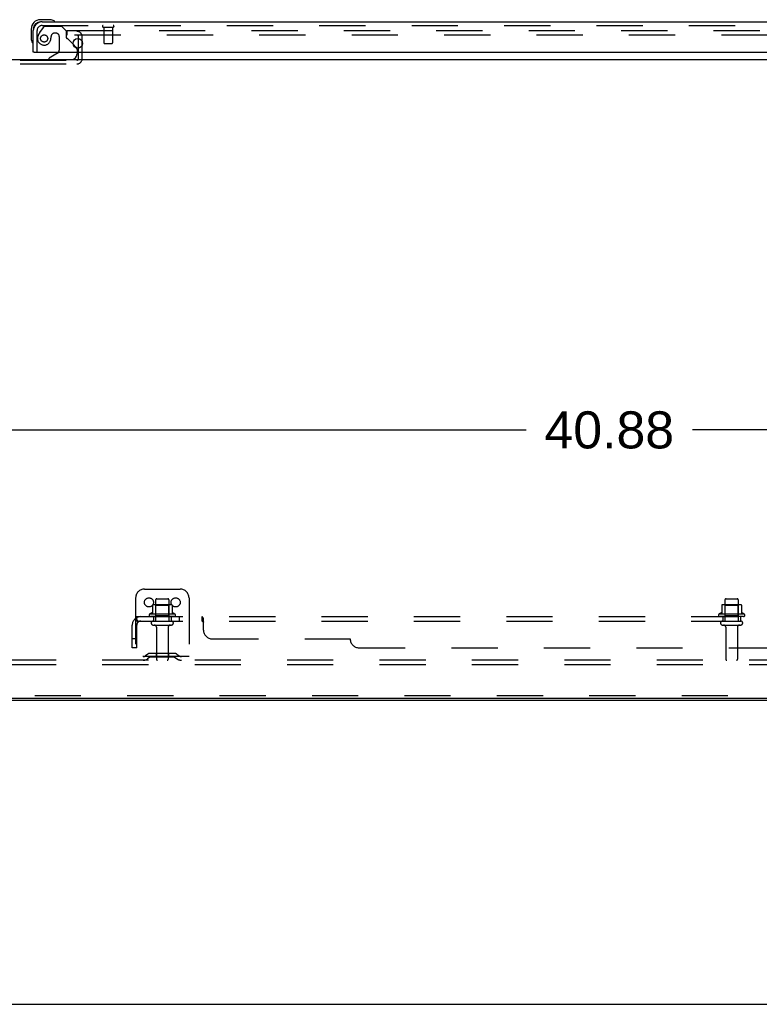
# Model space of a CAD drawing. Header units: inches. Extents: x 0 to 236, y 0 to 153.
# Tile 14 of 37: x 157 to 178, y 0 to 28. Entities that reach past the tile are written whole.
import ezdxf

# ---------------------------------------------------------------- set-up
doc = ezdxf.new("R2010")
doc.units = ezdxf.units.IN
doc.header["$LTSCALE"] = 12.986111
doc.header["$MEASUREMENT"] = 0
doc.linetypes.add('HIDDEN', pattern=[0.2, 0.1, -0.1])
doc.layers.get('0').update_dxf_attribs({"linetype": 'CONTINUOUS'})
for name, color, linetype in [('DEFAULT_2', 8, 'HIDDEN'), ('DIMENSIONS', 7, 'CONTINUOUS'), ('MAIN_DOOR_ASSEMBLY', 7, 'CONTINUOUS'), ('SUBPANELS', 7, 'CONTINUOUS')]:
    doc.layers.add(name, color=color, linetype=linetype)
doc.styles.get("Standard").update_dxf_attribs({"font": 'arial.ttf'})
doc.dimstyles.new('DIMSTYLE_1', dxfattribs={"dimtxt": 1.041667, "dimasz": 1.388889, "dimexe": 0.09, "dimexo": 0.07, "dimgap": 0.0375, "dimtad": 0, "dimtih": 1, "dimtoh": 1, "dimzin": 4, "dimdsep": 46, "dimtxsty": 'Standard', "dimblk": '_FILLED', "dimblk1": '_FILLED', "dimblk2": '_FILLED', "dimcen": 0.09, "dimadec": 3, "dimazin": 1, "dimtfac": 1, "dimtdec": 3, "dimtofl": 0, "dimtmove": 0, "dimatfit": 3, "dimldrblk": '_FILLED', "dimfxl": 0, "dimtolj": 1, "dimtzin": 4, "dimarcsym": 0})

# ---------------------------------------------------------------- blocks, each defined once
blk = doc.blocks.new('_FILLED')
at = {"color": 0, "linetype": 'ByBlock'}
blk.add_solid([(0, 0), (-1, 0.2), (-1, -0.2)], dxfattribs=at)
blk = doc.blocks.new('*D21')
at = {"layer": 'DIMENSIONS', "color": 2, "linetype": 'Continuous'}
for p, q in [((153.216, 13.512), (153.216, 17.385)), ((194.091, 13.512), (194.091, 17.385)), ((153.216, 16.135), (171.312, 16.135)), ((194.091, 16.135), (175.994, 16.135))]:
    blk.add_line(p, q, dxfattribs=at)
at = {"layer": 'DIMENSIONS', "color": 2, "linetype": 'Continuous', "xscale": 1.3888888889, "yscale": 1.3888888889, "zscale": 1.3888888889, "rotation": 180}
blk.add_blockref('_FILLED', (153.216, 16.135), dxfattribs=at)
at = {"layer": 'DIMENSIONS', "color": 2, "linetype": 'Continuous', "xscale": 1.3888888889, "yscale": 1.3888888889, "zscale": 1.3888888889}
blk.add_blockref('_FILLED', (194.091, 16.135), dxfattribs=at)
at = {"layer": 'DIMENSIONS', "color": 2, "linetype": 'Continuous', "insert": (173.653, 16.656), "char_height": 1.0417, "width": 3.64002, "attachment_point": 2, "line_spacing_factor": 0.9}
blk.add_mtext('40.88', dxfattribs=at)

msp = doc.modelspace()

# ---------------------------------------------------------------- linework, layer by layer
at = {"color": 7, "linetype": 'Continuous'}
for p, q in [((79.153, 26.539), (197.028, 26.539)), ((79.216, 8.602), (196.903, 8.602)), ((138.341, 8.539), (184.841, 8.539)), ((0, 0), (236.111, 0))]:
    msp.add_line(p, q, dxfattribs=at)
at = {"layer": 'DEFAULT_2', "color": 8, "linetype": 'HIDDEN'}
for p, q in [((158.403, 27.352), (193.685, 27.352)), ((158.403, 27.352), (158.403, 27.227)), ((193.685, 27.227), (158.403, 27.227)), ((158.737, 26.568), (158.737, 27.177)), ((158.841, 26.568), (158.841, 27.177)), ((154.495, 26.518), (158.687, 26.518)), ((154.495, 26.414), (158.687, 26.414)), ((160.591, 11.664), (161.591, 11.664)), ((160.341, 11.414), (160.341, 9.664)), ((160.903, 11.359), (160.903, 10.764)), ((160.933, 11.389), (161.248, 11.389)), ((161.278, 11.359), (161.278, 10.764)), ((161.841, 11.414), (161.841, 9.664)), ((176.903, 11.359), (176.903, 10.764)), ((176.933, 11.389), (177.248, 11.389)), ((177.278, 11.359), (177.278, 10.764)), ((160.813, 11.215), (160.813, 10.987)), ((161.346, 11.225), (160.835, 11.225)), ((160.907, 11.205), (160.887, 11.225)), ((161.274, 11.205), (160.907, 11.205)), ((160.907, 10.909), (160.907, 11.205)), ((161.274, 11.205), (161.294, 11.225)), ((161.274, 10.909), (161.274, 11.205)), ((161.368, 11.215), (161.368, 10.987)), ((176.813, 11.215), (176.813, 10.987)), ((177.346, 11.225), (176.835, 11.225)), ((176.907, 11.205), (176.887, 11.225)), ((177.274, 11.205), (176.907, 11.205)), ((176.907, 10.909), (176.907, 11.205)), ((177.274, 11.205), (177.294, 11.225)), ((177.274, 10.909), (177.274, 11.205)), ((177.368, 11.215), (177.368, 10.987)), ((161.447, 10.959), (160.735, 10.959)), ((161.425, 10.889), (160.757, 10.889)), ((160.907, 10.909), (160.887, 10.889)), ((161.274, 10.909), (160.907, 10.909)), ((161.274, 10.909), (161.294, 10.889)), ((177.447, 10.959), (176.735, 10.959)), ((177.425, 10.889), (176.757, 10.889)), ((176.907, 10.909), (176.887, 10.889)), ((177.274, 10.909), (176.907, 10.909)), ((177.274, 10.909), (177.294, 10.889)), ((160.833, 10.764), (161.348, 10.764)), ((160.833, 10.654), (161.348, 10.654)), ((160.926, 10.592), (160.926, 9.694)), ((161.256, 10.592), (161.256, 9.694)), ((176.833, 10.764), (177.348, 10.764)), ((176.833, 10.654), (177.348, 10.654)), ((176.926, 10.592), (176.926, 9.694)), ((177.256, 10.592), (177.256, 9.694)), ((161.841, 9.768), (160.341, 9.768)), ((160.684, 9.837), (160.616, 9.788)), ((160.744, 9.752), (160.676, 9.704)), ((161.431, 9.858), (160.75, 9.858)), ((161.431, 9.754), (160.75, 9.754)), ((160.916, 9.858), (160.916, 9.754)), ((161.266, 9.858), (161.266, 9.754)), ((161.437, 9.752), (161.505, 9.704)), ((161.498, 9.837), (161.566, 9.788)), ((194.466, 9.664), (81.341, 9.664)), ((194.466, 9.539), (81.341, 9.539)), ((184.778, 8.664), (138.403, 8.664))]:
    msp.add_line(p, q, dxfattribs=at)
for centre in [(160.716, 11.289), (161.466, 11.289)]:
    msp.add_circle(centre, 0.128, dxfattribs=at)
for centre, radius, start, end in [((158.687, 27.177), 0.154, 0, 90), ((158.687, 27.177), 0.05, 0, 90), ((158.687, 26.568), 0.154, 270, 360), ((158.687, 26.568), 0.05, 270, 360), ((160.591, 11.414), 0.25, 90, 180), ((161.591, 11.414), 0.25, 0, 90), ((160.933, 11.359), 0.03, 90, 180), ((161.248, 11.359), 0.03, 0, 90), ((176.933, 11.359), 0.03, 90, 180), ((177.248, 11.359), 0.03, 0, 90), ((160.823, 11.215), 0.01, 95.1938, 180), ((160.835, 11.084), 0.141, 90, 95.2081), ((161.346, 11.084), 0.141, 84.7919, 90), ((161.358, 11.215), 0.01, 0, 84.8062), ((176.823, 11.215), 0.01, 95.1938, 180), ((176.835, 11.084), 0.141, 90, 95.2081), ((177.346, 11.084), 0.141, 84.7919, 90), ((177.358, 11.215), 0.01, 0, 84.8062), ((160.757, 10.928), 0.0384, 124.4497, 270), ((161.091, 10.359), 0.698, 113.9679, 120.6631), ((160.803, 11.006), 0.01, 293.9679, 360), ((161.378, 11.006), 0.01, 180, 246.0321), ((161.091, 10.359), 0.698, 59.3369, 66.0321), ((161.425, 10.928), 0.0384, 270, 55.5503), ((176.757, 10.928), 0.0384, 124.4497, 270), ((177.091, 10.359), 0.698, 113.9679, 120.6631), ((176.803, 11.006), 0.01, 293.9679, 360), ((177.378, 11.006), 0.01, 180, 246.0321), ((177.091, 10.359), 0.698, 59.3369, 66.0321), ((177.425, 10.928), 0.0384, 270, 55.5503), ((160.833, 10.709), 0.055, 90, 270), ((160.863, 10.592), 0.0625, 0, 90), ((161.318, 10.592), 0.0625, 90, 180), ((161.348, 10.709), 0.055, 270, 90), ((176.833, 10.709), 0.055, 90, 270), ((176.863, 10.592), 0.0625, 0, 90), ((177.318, 10.592), 0.0625, 90, 180), ((177.348, 10.709), 0.055, 270, 90), ((160.555, 9.872), 0.104, 270, 305.7539), ((160.555, 9.872), 0.208, 270, 305.7539), ((160.75, 9.744), 0.114, 90, 125.7539), ((160.75, 9.744), 0.01, 90, 125.7539), ((160.956, 9.694), 0.03, 180, 270), ((161.226, 9.694), 0.03, 270, 360), ((161.431, 9.744), 0.114, 54.2461, 90), ((161.431, 9.744), 0.01, 54.2461, 90), ((161.627, 9.872), 0.208, 234.2461, 270), ((161.627, 9.872), 0.104, 234.2461, 270), ((176.956, 9.694), 0.03, 180, 270), ((177.226, 9.694), 0.03, 270, 360)]:
    msp.add_arc(centre, radius, start, end, dxfattribs=at)
at = {"layer": 'MAIN_DOOR_ASSEMBLY', "color": 7, "linetype": 'Continuous'}
for p, q in [((157.406, 27.394), (157.406, 27.138)), ((157.925, 27.657), (157.669, 27.657)), ((157.712, 27.597), (157.669, 27.597)), ((157.963, 27.654), (157.925, 27.657)), ((157.406, 27.138), (157.409, 27.1)), ((158.585, 26.97), (158.665, 26.89)), ((157.486, 26.743), (157.466, 26.743)), ((158.146, 26.716), (157.908, 26.578)), ((157.908, 26.539), (157.908, 26.578)), ((158.695, 26.743), (158.695, 26.696))]:
    msp.add_line(p, q, dxfattribs=at)
at = {"layer": 'MAIN_DOOR_ASSEMBLY', "color": 8, "linetype": 'HIDDEN'}
for p, q in [((157.746, 27.439), (157.644, 27.295)), ((157.712, 27.493), (194.157, 27.493)), ((157.81, 27.472), (158.262, 27.472)), ((158.388, 27.346), (158.262, 27.472)), ((159.428, 27.45), (159.712, 27.45)), ((159.446, 27.45), (159.446, 27.003)), ((159.694, 27.45), (159.694, 27.003)), ((157.57, 26.743), (157.57, 27.351)), ((158.098, 27.28), (158.065, 27.28)), ((158.196, 27.182), (158.196, 26.803)), ((158.388, 27.346), (158.388, 27.167)), ((158.446, 27.109), (158.585, 26.97)), ((159.456, 26.993), (159.684, 26.993)), ((158.695, 26.819), (158.695, 26.743))]:
    msp.add_line(p, q, dxfattribs=at)
at = {"layer": 'MAIN_DOOR_ASSEMBLY', "color": 3, "linetype": 'Continuous'}
for p, q in [((157.712, 27.597), (194.157, 27.597)), ((157.466, 26.743), (157.466, 27.351)), ((157.486, 26.743), (194.383, 26.743))]:
    msp.add_line(p, q, dxfattribs=at)
at = {"layer": 'MAIN_DOOR_ASSEMBLY', "color": 8, "linetype": 'HIDDEN'}
msp.add_circle((157.77, 27.13), 0.101, dxfattribs=at)
at = {"layer": 'MAIN_DOOR_ASSEMBLY', "color": 3, "linetype": 'Continuous'}
msp.add_circle((158.716, 26.993), 0.133, dxfattribs=at)
at = {"layer": 'MAIN_DOOR_ASSEMBLY', "color": 7, "linetype": 'Continuous'}
for centre, radius, start, end in [((157.669, 27.394), 0.263, 90, 180), ((157.669, 27.394), 0.203, 90, 180), ((157.925, 27.407), 0.25, 59.1101, 90), ((158.046, 27.612), 0.015, 270, 353.6204), ((158.046, 27.609), 0.015, 6.3796, 59.1101), ((157.656, 27.138), 0.25, 180, 210.8899), ((157.454, 27.017), 0.015, 210.8899, 263.6204), ((157.451, 27.017), 0.015, 276.3796, 360), ((158.595, 26.819), 0.1, 27.0175, 45), ((158.096, 26.803), 0.1, 300.092, 323.4532), ((158.538, 26.696), 0.157, 270, 360)]:
    msp.add_arc(centre, radius, start, end, dxfattribs=at)
at = {"layer": 'MAIN_DOOR_ASSEMBLY', "color": 3, "linetype": 'Continuous'}
msp.add_arc((157.712, 27.351), 0.246, 90, 180, dxfattribs=at)
at = {"layer": 'MAIN_DOOR_ASSEMBLY', "color": 8, "linetype": 'HIDDEN'}
for centre, radius, start, end in [((157.712, 27.351), 0.142, 90, 180), ((157.81, 27.393), 0.079, 90, 144.9), ((159.428, 27.472), 0.0215, 90, 270), ((159.712, 27.472), 0.0215, 270, 90), ((157.77, 27.13), 0.187, 163.1561, 342.1518), ((157.96, 27.073), 0.386, 144.9, 163.1561), ((157.574, 27.194), 0.393, 342.0702, 358.3395), ((158.065, 27.182), 0.098, 90, 180), ((158.098, 27.182), 0.098, 0, 90), ((158.427, 27.167), 0.039, 180, 248.3904), ((158.376, 27.038), 0.1, 45, 68.3904), ((158.595, 26.819), 0.1, 0, 27.0175), ((159.456, 27.003), 0.01, 180, 270), ((159.684, 27.003), 0.01, 270, 360), ((158.096, 26.803), 0.1, 323.4532, 360)]:
    msp.add_arc(centre, radius, start, end, dxfattribs=at)
at = {"layer": 'SUBPANELS', "color": 8, "linetype": 'HIDDEN'}
for p, q in [((160.333, 10.835), (160.413, 10.739)), ((160.372, 10.889), (193.81, 10.889)), ((160.372, 10.764), (160.372, 10.889)), ((160.372, 10.824), (160.372, 10.821)), ((160.841, 10.889), (160.841, 10.764)), ((161.341, 10.889), (161.341, 10.764)), ((161.569, 10.889), (161.569, 10.764)), ((161.85, 10.889), (161.85, 10.764)), ((162.212, 10.764), (162.212, 10.889)), ((162.247, 10.514), (162.247, 10.835)), ((176.841, 10.889), (176.841, 10.764)), ((177.341, 10.889), (177.341, 10.764)), ((160.247, 10.014), (160.247, 10.652)), ((160.372, 10.764), (193.81, 10.764)), ((160.372, 10.014), (160.372, 10.652)), ((162.213, 10.764), (162.212, 10.764)), ((162.217, 10.762), (162.216, 10.763)), ((160.372, 10.264), (160.247, 10.264)), ((162.497, 10.264), (166.372, 10.264)), ((160.372, 10.014), (160.247, 10.014)), ((166.622, 10.014), (187.56, 10.014))]:
    msp.add_line(p, q, dxfattribs=at)
for points in [[(160.333, 10.835), (160.336, 10.837), (160.338, 10.84), (160.34, 10.843), (160.342, 10.846), (160.344, 10.849), (160.345, 10.852), (160.347, 10.856), (160.349, 10.86)], [(160.349, 10.86), (160.352, 10.867), (160.353, 10.87), (160.355, 10.873), (160.356, 10.876), (160.358, 10.879), (160.36, 10.882), (160.362, 10.884), (160.363, 10.886), (160.365, 10.887), (160.367, 10.888), (160.369, 10.889), (160.371, 10.889), (160.372, 10.889)], [(160.395, 10.76), (160.395, 10.76), (160.395, 10.76), (160.395, 10.761), (160.395, 10.761), (160.394, 10.761), (160.394, 10.762), (160.394, 10.762), (160.394, 10.763), (160.393, 10.763), (160.393, 10.764), (160.393, 10.764), (160.392, 10.765), (160.392, 10.765), (160.392, 10.766), (160.391, 10.767), (160.391, 10.767), (160.391, 10.768), (160.39, 10.769), (160.39, 10.769), (160.39, 10.77), (160.389, 10.771), (160.389, 10.771), (160.389, 10.772), (160.388, 10.773), (160.388, 10.774), (160.387, 10.774), (160.387, 10.775), (160.387, 10.776), (160.386, 10.777), (160.386, 10.777), (160.386, 10.778), (160.385, 10.779), (160.385, 10.78), (160.385, 10.781), (160.384, 10.782), (160.384, 10.783), (160.383, 10.783), (160.383, 10.784), (160.383, 10.785), (160.382, 10.786), (160.382, 10.787), (160.382, 10.788), (160.381, 10.789), (160.381, 10.79), (160.38, 10.791), (160.38, 10.792), (160.38, 10.793), (160.379, 10.794), (160.379, 10.795), (160.379, 10.796), (160.378, 10.798), (160.378, 10.799), (160.378, 10.8), (160.377, 10.801), (160.377, 10.802), (160.377, 10.803), (160.376, 10.804), (160.376, 10.805), (160.376, 10.806), (160.375, 10.807), (160.375, 10.808), (160.375, 10.809), (160.375, 10.81), (160.374, 10.811), (160.374, 10.812), (160.374, 10.813), (160.374, 10.814), (160.373, 10.815), (160.373, 10.816), (160.373, 10.817), (160.373, 10.818), (160.373, 10.819), (160.373, 10.82), (160.372, 10.821), (160.372, 10.821), (160.372, 10.822), (160.372, 10.823), (160.372, 10.823), (160.372, 10.824), (160.372, 10.824), (160.372, 10.824)], [(162.215, 10.889), (162.213, 10.889), (162.212, 10.889)], [(162.23, 10.87), (162.228, 10.873), (162.227, 10.876), (162.225, 10.879), (162.224, 10.882), (162.222, 10.884), (162.22, 10.886), (162.218, 10.887), (162.216, 10.888), (162.215, 10.889), (162.213, 10.889), (162.212, 10.889)], [(162.228, 10.873), (162.227, 10.876), (162.225, 10.879), (162.224, 10.882), (162.222, 10.884), (162.22, 10.886), (162.218, 10.887), (162.216, 10.888)], [(162.233, 10.863), (162.232, 10.867), (162.23, 10.87)], [(162.247, 10.835), (162.245, 10.837), (162.244, 10.84), (162.242, 10.843), (162.241, 10.846), (162.239, 10.849), (162.238, 10.852), (162.236, 10.856), (162.233, 10.863)], [(162.247, 10.835), (162.245, 10.837), (162.244, 10.84), (162.242, 10.843), (162.241, 10.846), (162.239, 10.849), (162.238, 10.852)], [(160.399, 10.746), (160.396, 10.75), (160.394, 10.752), (160.391, 10.754), (160.389, 10.756), (160.387, 10.758), (160.384, 10.759), (160.382, 10.761), (160.38, 10.762), (160.378, 10.763), (160.376, 10.764), (160.374, 10.764), (160.372, 10.764)], [(160.392, 10.764), (160.392, 10.764), (160.393, 10.763), (160.393, 10.763), (160.393, 10.762), (160.394, 10.762), (160.394, 10.762), (160.394, 10.761), (160.395, 10.761), (160.395, 10.761), (160.395, 10.76), (160.395, 10.76)], [(160.413, 10.739), (160.412, 10.738), (160.411, 10.738), (160.411, 10.738), (160.41, 10.739), (160.409, 10.739), (160.407, 10.74), (160.406, 10.741), (160.405, 10.742), (160.403, 10.743), (160.401, 10.745), (160.399, 10.746)], [(162.227, 10.75), (162.225, 10.754), (162.223, 10.756), (162.222, 10.758), (162.22, 10.759), (162.219, 10.761), (162.217, 10.762), (162.216, 10.763), (162.215, 10.764), (162.213, 10.764), (162.212, 10.764)], [(162.223, 10.756), (162.222, 10.758), (162.22, 10.759), (162.219, 10.761)], [(162.247, 10.739), (162.245, 10.738), (162.244, 10.738), (162.242, 10.738), (162.24, 10.739), (162.239, 10.739), (162.237, 10.74), (162.236, 10.741), (162.234, 10.742), (162.233, 10.743), (162.231, 10.745), (162.23, 10.746), (162.229, 10.748), (162.227, 10.75)], [(162.245, 10.738), (162.244, 10.738), (162.242, 10.738), (162.24, 10.739), (162.239, 10.739), (162.237, 10.74), (162.236, 10.741), (162.234, 10.742), (162.233, 10.743), (162.231, 10.745), (162.23, 10.746), (162.229, 10.748)]]:
    msp.add_lwpolyline(points, dxfattribs=at)
for centre, radius, start, end in [((160.484, 10.652), 0.237, 90, 180), ((160.484, 10.652), 0.112, 90, 180), ((162.497, 10.514), 0.25, 180, 270), ((166.622, 10.264), 0.25, 180, 270)]:
    msp.add_arc(centre, radius, start, end, dxfattribs=at)

# ---------------------------------------------------------------- dimensions: what is measured, and where the dimension line sits
at = {"layer": 'DIMENSIONS', "color": 2, "linetype": 'Continuous'}
dim = msp.add_linear_dim(base=(194.090773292, 16.135407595), p1=(153.215773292, 13.441584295), p2=(194.090773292, 13.441584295), dimstyle='DIMSTYLE_1', dxfattribs=at)
dim.commit()
dim.dimension.update_dxf_attribs({"geometry": '*D21', "text_midpoint": (173.623961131, 16.129599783), "dimtype": 160})

doc.saveas('drawing.dxf')
